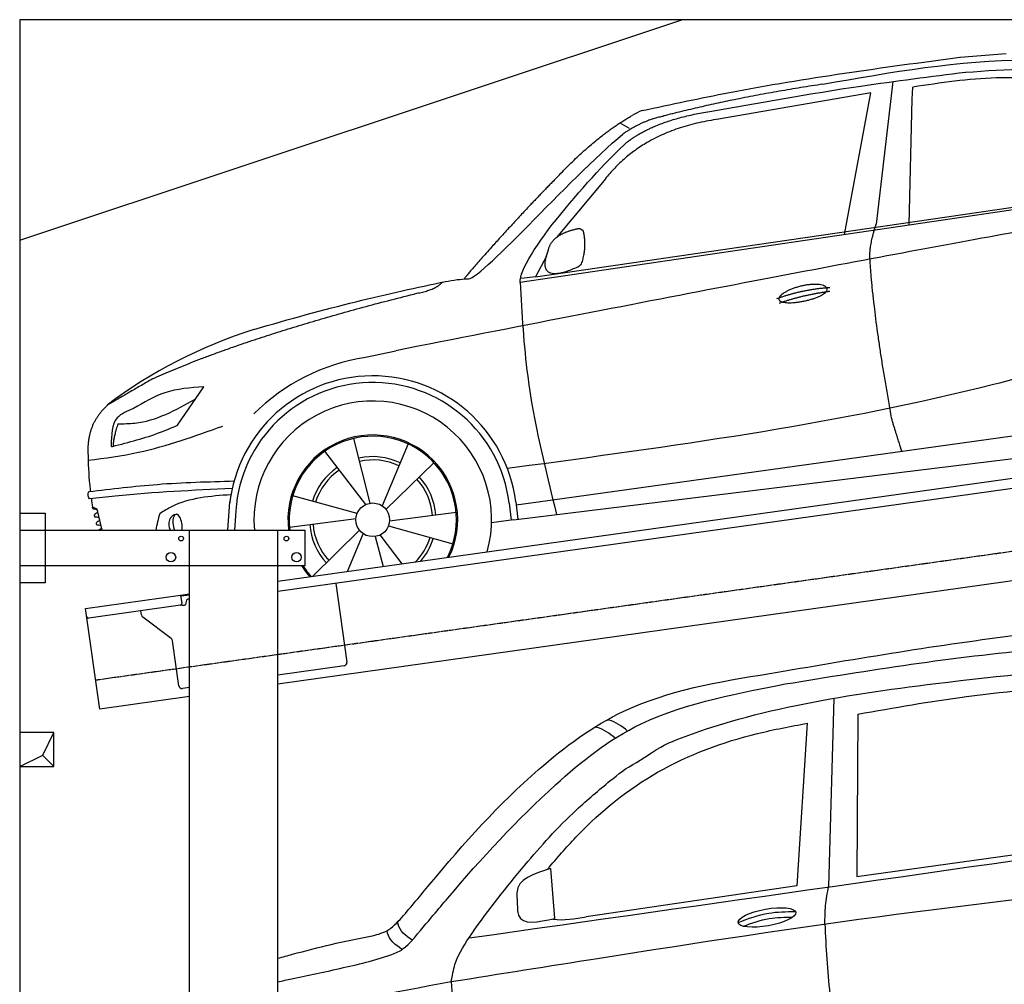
# Model space of a CAD drawing. Header units: millimetres. Extents: x 200 to 6000, y 125 to 5350.
# Tile 2 of 3: x 200 to 3100, y 2508 to 5350. Entities that reach past the tile are written whole.
import ezdxf

# ---------------------------------------------------------------- set-up
doc = ezdxf.new("R2010")
doc.units = ezdxf.units.MM
doc.linetypes.add('GEN3', pattern=[6.25, 5, -1.25])
for name, color, linetype in [('3', 6, 'GEN3'), ('BREAKTHROUGH', 1, 'Continuous'), ('CAR', 1, 'Continuous'), ('SICHTBARE_KANTEN_DIN_', 7, 'Continuous')]:
    doc.layers.add(name, color=color, linetype=linetype)
doc.layers.add('AM_0', color=7, linetype='Continuous', lineweight=50)

# ---------------------------------------------------------------- blocks, each defined once
blk = doc.blocks.new('car_150_')
at = {"layer": 'CAR'}
for p, q in [((6993.7, 5277.2), (7129.2, 5288.8)), ((6796.4, 5203.8), (6750.1, 4783)), ((6731.9, 5170.4), (6283.3, 5089.2)), ((6657.9, 4752.4), (6731.9, 5170.4)), ((6853.7, 5152.6), (6855.4, 5188)), ((6848, 4782.8), (6853.7, 5152.6)), ((5993.7, 5075.5), (6021.3, 5060)), ((5703.5, 4603.8), (7806, 4931.3)), ((5748.6, 4619.9), (7887.1, 4949.3)), ((5948.1, 4905.6), (5809.7, 4736.5)), ((5780.5, 4681.2), (5748.6, 4619.9)), ((5748.6, 4619.9), (5707.7, 4614.5)), ((5249.2, 4379.1), (5338.8, 4399.4)), ((4697.5, 4174.8), (4774.2, 4288.5)), ((7646, 4233.7), (5761.2, 3956.2)), ((5689.3, 3904.2), (7721.3, 4169.7)), ((5267.2, 3949.5), (5216.9, 4139.6)), ((5377, 4125.1), (5302.6, 3941.6)), ((5131.5, 4101.3), (5253.2, 3945.1)), ((5313.4, 3931.7), (5452.9, 4070.3)), ((5734.4, 4063.7), (5670.2, 4054.4)), ((4848.5, 3866.9), (4853.3, 3950.1)), ((5228.7, 3918.3), (5038.9, 3969.8)), ((5676.1, 3953), (5682.6, 3903)), ((5695.3, 3956.7), (5702.3, 3904.6)), ((5761.2, 3956.2), (5696.7, 3946.7)), ((4463, 3925.5), (4449.3, 3931.7)), ((4478.1, 3864), (4463, 3925.5)), ((4871, 3924.2), (4867.7, 3867.1)), ((5520.5, 3924.4), (5324.3, 3897.1)), ((5029.4, 3876.7), (5225.5, 3904)), ((5689.3, 3904.2), (5624.9, 3894.7)), ((5693.6, 3903), (5693.4, 3904.4)), ((5236.4, 3869.4), (5098.3, 3732.1)), ((5201.8, 3747.5), (5247.2, 3859.5)), ((5321.2, 3882.8), (5511, 3831.3)), ((5282.7, 3851.6), (5306.1, 3763)), ((5362.6, 3771.4), (5296.6, 3856))]:
    blk.add_line(p, q, dxfattribs=at)
blk.add_circle((5274.9, 3900.5), 49.6, dxfattribs=at)
for centre, radius, start, end in [((6122, 4949.8), 174.5, 111.2882, 121.9546), ((5356.2, 3104.6), 1422.1, 107.8766, 127.519), ((5347.7, 3787.7), 599.5, 99.4563, 135.2463), ((5274.9, 3900.5), 424.2, 7.6054, 174.1435), ((5274.9, 3900.5), 404.6, 7.4461, 176.652), ((5274.9, 3900.5), 350, 344.7595, 185.4081), ((5274.9, 3900.5), 250, 334.2204, 187.3999), ((5274.9, 3900.5), 246.4, 333.6424, 187.5031), ((5274.9, 3900.5), 186.2, 64.7762, 103.2667), ((5274.9, 3900.5), 176.5, 64.6018, 103.1816), ((5274.9, 3900.5), 186.2, 124.7762, 163.2667), ((5274.9, 3900.5), 176.5, 124.6018, 163.1816), ((5274.9, 3900.5), 176.5, 4.6018, 43.1816), ((5274.9, 3900.5), 186.2, 4.7762, 43.2667), ((5274.9, 3900.5), 176.5, 184.6018, 223.1816), ((5274.9, 3900.5), 186.2, 184.7762, 223.2667), ((5274.9, 3900.5), 176.5, 315.6124, 343.1816), ((5274.9, 3900.5), 186.2, 319.3932, 343.2667), ((5274.9, 3900.5), 250, 213.2019, 222.6786), ((5274.9, 3900.5), 246.4, 213.7482, 223.2566), ((5274.9, 3900.5), 350, 217.4387, 217.626)]:
    blk.add_arc(centre, radius, start, end, dxfattribs=at)
for centre, major_axis, ratio, start_param, end_param in [((4699.7, 3882.5), (4.4, -29.4), 0.870747, 3.078863, 5.190641), ((4699.8, 3882.5), (-4.4, 29.6), 0.439627, 4.05108, 8.39242), ((4699.7, 3882.6), (4.4, -29.5), 0.784824, 3.019947, 3.143719)]:
    blk.add_ellipse(centre, major_axis=major_axis, ratio=ratio, start_param=start_param, end_param=end_param, dxfattribs=at)
for points in [[(6058.7, 5112.4), (6315.6, 5167.8), (6993.6, 5277.2)], [(6590.3, 5194.3), (7191.5, 5270.3), (7389.2, 5264.7)], [(7010.2, 5233), (7365.4, 5231.9), (7863.2, 4999)], [(6252.1, 5110.1), (6701.9, 5189.7), (7011, 5233.1)], [(7280.4, 5213.4), (7100.8, 5216.9), (6855.4, 5188)], [(5483, 4604.3), (5518.2, 4610.1), (5547.5, 4613)], [(5703.5, 4603.8), (5727.7, 4327.2), (5815.9, 3920.7)], [(7654.8, 4478.5), (7099.9, 4313.4), (5734.4, 4063.7)], [(4774.2, 4288.5), (4659.3, 4269.8), (4567.9, 4222.9)], [(4521.8, 4177.7), (4571.6, 4179.9), (4749.3, 4251.6)], [(4567.9, 4222.9), (4519.6, 4194.8), (4502.9, 4113.4)], [(4435.2, 4069.4), (4583.3, 4094.2), (4831, 4173.4)], [(4506.8, 4110.9), (4647.6, 4153.7), (4697.5, 4174.8)], [(4502.9, 4113.4), (4503.1, 4110.8), (4506.8, 4110.9)], [(4437.7, 3977.1), (4639.7, 4000.1), (4865.6, 4011.8)], [(4439.9, 3955.5), (4435.9, 3967.1), (4437.7, 3977.1)], [(4860.2, 3989.6), (4515.7, 3964.4), (4439.9, 3955.5)], [(4648.5, 3915.5), (4682.8, 3935.6), (4856.8, 3972.2)], [(4452, 3925), (4450.8, 3925.8), (4449.5, 3930), (4449.3, 3931.7)], [(4455.1, 3908.2), (4458.1, 3913), (4464.2, 3915.7), (4462.2, 3923.2), (4452, 3925)], [(4457.8, 3901.6), (4456.6, 3902.4), (4455.3, 3906.6), (4455.1, 3908.2)], [(4461, 3884.9), (4463.9, 3889.5), (4470, 3892.3), (4467.9, 3899.7), (4457.8, 3901.6)], [(4463.7, 3878.2), (4462.5, 3879), (4461.2, 3883.2), (4461, 3884.9)]]:
    blk.add_spline(points, degree=3, dxfattribs=at)
for points, degree in [([(6590.3, 5194.3), (6342.2, 5155.3), (6121.6, 5097.1)], 2), ([(6013, 5017.6), (6096.2, 5083.6), (6251.3, 5110.3)], 2), ([(5803.2, 4907.4), (5922.7, 5036.5), (6029.7, 5097.9)], 2), ([(6284.4, 5088.8), (6061.8, 5056.7), (5948.1, 4905.6)], 2), ([(6123.2, 5096.2), (6065.8, 5086.5), (6002.6, 5043)], 2), ([(5547.5, 4613), (5577.3, 4598.4), (5843.2, 4907.6), (6002.6, 5043)], 3), ([(5703.8, 4603.3), (5695, 4674.1), (5922.8, 4934.4), (6013, 5017.6)], 3), ([(5803.2, 4907.4), (5732.5, 4835), (5644.3, 4736.7), (5532.9, 4612.6), (5539.4, 4612.3)], 4), ([(7979.4, 4899), (7725, 4888.3), (5338.8, 4399.4)], 2), ([(5837.6, 4753), (5865, 4763.1), (5877.9, 4763.9)], 2), ([(5877.9, 4763.9), (5884.9, 4758.8), (5887.3, 4759.1)], 2), ([(5883.9, 4659.5), (5901.1, 4713.7), (5887.3, 4759.1)], 2), ([(6732.8, 4687.3), (6731.1, 4718.4), (6750.1, 4783)], 2), ([(5785.9, 4700), (5794.1, 4735.6), (5837.6, 4753)], 2), ([(5871.8, 4649.8), (5747.2, 4591.7), (5785.9, 4700)], 2), ([(6803, 4201), (6743.7, 4508.9), (6732.8, 4687.3)], 2), ([(5871.8, 4649.8), (5877.4, 4652.5), (5883.9, 4659.5)], 2), ([(4919.6, 4458.1), (5131.9, 4523.6), (5319.2, 4569), (5483, 4604.3)], 3), ([(5399.6, 4569.1), (5453.7, 4579.5), (5474.4, 4601.9)], 2), ([(6460.2, 4561.7), (6532.3, 4589.4), (6615.8, 4595.9)], 2), ([(6467.2, 4548.7), (6538.3, 4574), (6615.5, 4584.7)], 2), ([(4622.5, 4310.5), (4903.3, 4440.5), (5399.6, 4569.1)], 2), ([(4622.5, 4310.5), (4492.9, 4233.7)], 1), ([(4492.9, 4233.7), (4430.6, 4178.8), (4434.3, 4093)], 2), ([(4521.8, 4177.7), (4507.9, 4132), (4508.6, 4113.8)], 2), ([(6803, 4201), (6822.6, 4138.3), (6831.4, 4112.8)], 2), ([(4508.6, 4113.8), (4511.9, 4114.1), (4510.2, 4111.7)], 2), ([(4445.5, 3956.2), (4446.7, 3948), (4448, 3939.9), (4449.3, 3931.7)], 3), ([(4637.5, 3865.3), (4639.1, 3881.6), (4643.8, 3898.6), (4648.5, 3915.5)], 3)]:
    blk.add_open_spline(points, degree=degree, dxfattribs=at)
for points, degree, knots in [([(6465.7, 4559.3), (6463.6, 4567.3), (6482, 4586.6), (6560.8, 4618.6), (6657.6, 4599.5), (6576.9, 4555.6), (6492.9, 4543.8), (6467.7, 4551.3), (6465.7, 4559.3)], 5, [0, 0, 0, 0, 0, 0, 0.300106, 0.500106, 0.700106, 1, 1, 1, 1, 1, 1]), ([(4434.3, 4093), (4435.5, 4060.6), (4436.9, 4022.1), (4441.6, 3983.8), (4442.4, 3977.7)], 3, [0, 0, 0, 0, 97.108013, 115.616313, 115.616313, 115.616313, 115.616313]), ([(4467.9, 3864), (4468.3, 3864.8), (4470.3, 3867.4), (4478.3, 3867.4), (4474, 3879.3), (4467.4, 3878.6), (4463.7, 3878.2)], 3, [2.682731, 2.682731, 2.682731, 2.682731, 5.656821, 12.3267, 20.012637, 30.346325, 30.346325, 30.346325, 30.346325])]:
    blk.add_open_spline(points, degree=degree, knots=knots, dxfattribs=at)
blk = doc.blocks.new('CAR_EG')
at = {"layer": 'CAR'}
for p, q in [((33784.9, 2644.9), (33768.8, 2090.9)), ((33855.2, 2598.7), (33852.2, 2120.1)), ((33705.9, 2571.9), (33676, 2092.9)), ((33852.2, 2120.1), (34567.6, 2220.6)), ((32950.4, 2144.1), (32961.3, 1996.3)), ((33676, 2092.9), (33055.3, 2001.9)), ((32851.3, 2067.7), (32852.3, 2023.4))]:
    blk.add_line(p, q, dxfattribs=at)
blk.add_ellipse((33587.4, 1999.8), major_axis=(-85, -15.3), ratio=0.28676, dxfattribs=at)
for points, knots in [([(33596.2, 2718.6), (33833.8, 2759.2), (34248.6, 2830.2), (34671.7, 2869.7), (34851.8, 2870.2)], [0, 0, 0, 0, 724.09838, 1264.268143, 1264.268143, 1264.268143, 1264.268143]), ([(33641.3, 2687.7), (33888.6, 2727.9), (34289.4, 2793.1), (34696.2, 2808.8), (34851.8, 2807)], [0, 0, 0, 0, 750.99467, 1217.35525, 1217.35525, 1217.35525, 1217.35525]), ([(33203.6, 2456.4), (33274.2, 2503.5), (33505.2, 2604.9), (34003.4, 2687.4), (34469.5, 2730.1), (34567.3, 2738.8)], [0, 0, 0, 0, 57.768711, 889.406275, 1467.79431, 1467.79431, 1467.79431, 1467.79431]), ([(32511.9, 1999.5), (32540.7, 2032.1), (32664.8, 2185.7), (32868.8, 2412.1), (33192.2, 2651), (33443.2, 2694.1), (33596.2, 2718.6)], [50.344413, 50.344413, 50.344413, 50.344413, 177.37825, 645.222843, 958.928175, 1403.607995, 1403.607995, 1403.607995, 1403.607995]), ([(32539, 1928.3), (32594.1, 1993.3), (32717.5, 2142.3), (32922, 2364), (33233.9, 2614.9), (33520.5, 2663.7), (33641.3, 2687.7)], [50.344413, 50.344413, 50.344413, 50.344413, 177.37825, 645.222843, 958.928175, 1403.607995, 1403.607995, 1403.607995, 1403.607995]), ([(32657.7, 1810.8), (32662.7, 1837.8), (32671, 1881.3), (32747.8, 1998.5), (32864.2, 2144.7), (32997.2, 2295.2), (33118.4, 2396.8), (33172.1, 2440.2), (33203.6, 2456.4)], [0, 0, 0, 0, 49.530978, 151.975748, 416.614123, 642.731173, 769.0417, 862.873828, 862.873828, 862.873828, 862.873828]), ([(32657.7, 1810.8), (32801.3, 1833.7), (33529.6, 1949.8), (34261.4, 2059.7), (34851.8, 2102.1)], [0, 0, 0, 0, 436.512598, 2212.794207, 2212.794207, 2212.794207, 2212.794207]), ([(33517.4, 1974), (33542.6, 1983.3), (33589.9, 1999.4), (33639.9, 2000.6), (33663.2, 2000.9)], [14.4466, 14.4466, 14.4466, 14.4466, 94.349912, 163.782287, 163.782287, 163.782287, 163.782287]), ([(32147.1, 1879.7), (32161.4, 1883.6), (32253.2, 1908.3), (32340.9, 1930.5), (32419.9, 1944.5)], [480.055163, 480.055163, 480.055163, 480.055163, 524.621583, 765.993096, 765.993096, 765.993096, 765.993096]), ([(32147.1, 1810.2), (32160.6, 1813.1), (32224.9, 1826.6), (32326.6, 1848.2), (32457.9, 1879.4), (32514.8, 1903.7), (32539, 1928.3)], [490.628989, 490.628989, 490.628989, 490.628989, 533.213795, 695.201858, 838.866463, 874.591058, 874.591058, 874.591058, 874.591058])]:
    blk.add_open_spline(points, degree=3, knots=knots, dxfattribs=at)
for points in [[(33855.2, 2598.7), (34175.2, 2650.7), (34559.8, 2688)], [(33176.9, 2549.1), (33122, 2581.2), (33118.4, 2582)], [(32947, 2148.7), (33030.2, 2241.9), (33265.6, 2427.5), (33559.7, 2541.7), (33705.9, 2571.9)], [(33140.6, 2528.1), (33086.7, 2559.9), (33082.7, 2560.9)], [(32950.4, 2144.1), (32851.2, 2072.7), (32851.3, 2067.7)], [(33758.1, 1980.9), (33760.4, 2034.3), (33768.8, 2090.9)], [(32852.3, 2023.4), (32855.7, 2006.5), (32961.3, 1996.3)], [(33502.5, 1985.1), (33592.8, 2012.4), (33670.5, 2017.1)], [(32419.9, 1944.5), (32467.7, 1960.5), (32511.9, 1999.5)], [(32542.2, 1932.5), (32501.2, 1980.1), (32500.2, 1986.4)], [(33758.1, 1980.9), (33772.8, 1774.5), (33798, 1614.9)], [(32512.5, 1905.7), (32470.2, 1953.7), (32469.2, 1960)], [(32657.7, 1810.8), (32679.3, 1596.1), (32711.4, 1460.7)]]:
    blk.add_spline(points, degree=3, dxfattribs=at)
for points in [[(32710, 1939.3), (33423.9, 2040.7), (34137.9, 2142.1), (34851.8, 2243.5)], [(32947, 2148.7), (32945, 2146.1), (32942.9, 2143.6), (32940.9, 2141.1)], [(32957.3, 1994.6), (32988.8, 1990.5), (33022.1, 1996.2), (33055.3, 2001.9)], [(32147.1, 1692.4), (32311.6, 1747.3), (32484.7, 1779), (32657.7, 1810.8)]]:
    blk.add_open_spline(points, degree=3, dxfattribs=at)

msp = doc.modelspace()

# ---------------------------------------------------------------- linework, layer by layer
for p, q in [((200, 4700), (2150, 5350)), ((960.5, 3695.2), (3439.3, 4043.6)), ((3446.5, 4014.3), (960.5, 3664.9)), ((200.5, 3896.2), (275.5, 3896.2)), ((200.5, 3896.2), (275.5, 3896.2)), ((275.5, 3896.2), (275.5, 3691.2)), ((275.5, 3896.2), (275.5, 3691.2)), ((200.5, 3846.2), (1040.5, 3846.2)), ((700.5, 2226.2), (700.5, 3846.2)), ((960.5, 306.2), (960.5, 3846.2)), ((1040.5, 3741.2), (1040.5, 3846.2)), ((3665.2, 3772.4), (960.5, 3392.2)), ((1040.5, 3741.2), (200.5, 3741.2)), ((275.5, 3691.2), (200.5, 3691.2)), ((275.5, 3691.2), (200.5, 3691.2)), ((1131.2, 3688.9), (1163.8, 3457.2)), ((394.2, 3615.6), (674, 3654.9)), ((674, 3654.9), (700.5, 3658.6)), ((674, 3654.9), (677.5, 3630.2)), ((700.5, 3654.6), (674.5, 3651)), ((680.8, 3624.6), (685.7, 3625.3)), ((690, 3630.9), (689.8, 3631.9)), ((698.4, 3643.2), (700.5, 3643.5)), ((436, 3318.5), (394.2, 3615.6)), ((673.2, 3624.5), (403.4, 3586.6)), ((558.5, 3596.4), (556.9, 3608.2)), ((646.1, 3526.7), (562.4, 3589.8)), ((668.6, 3387.6), (650, 3520.1)), ((1155.3, 3445.9), (960.5, 3418.5)), ((700.5, 3381.9), (679.9, 3379.1)), ((700.5, 3355.7), (436, 3318.5))]:
    msp.add_line(p, q)
for centre, radius in [((675.5, 3821.2), 7), ((985.5, 3821.2), 7), ((645.5, 3766.2), 14), ((1015.5, 3766.2), 14)]:
    msp.add_circle(centre, radius)
for centre, radius, start, end in [((672.5, 3629.5), 5, 278, 8), ((680.1, 3629.5), 5, 221.2367, 278), ((685, 3630.2), 5, 278, 8), ((699.7, 3633.3), 10, 98, 188), ((568.4, 3597.8), 10, 188, 233), ((402.7, 3591.5), 5, 188, 278), ((640.1, 3518.7), 10, 8, 53), ((1153.9, 3455.8), 10, 278, 8), ((678.5, 3389), 10, 188, 278)]:
    msp.add_arc(centre, radius, start, end)
at = {"layer": '3'}
msp.add_line((423.9, 3404.7), (5431.3, 4108.4), dxfattribs=at)
at = {"layer": 'BREAKTHROUGH'}
for p, q in [((267.8, 3182.9), (300.5, 3250)), ((267.8, 3182.9), (300.5, 3250)), ((200.5, 3150), (267.8, 3182.9)), ((200.5, 3150), (267.8, 3182.9)), ((267.6, 3182.8), (300.5, 3150)), ((267.6, 3182.8), (300.5, 3150))]:
    msp.add_line(p, q, dxfattribs=at)
msp.add_lwpolyline([(300.5, 3250), (200.5, 3250), (200.5, 3150), (300.5, 3150)], close=True, dxfattribs=at)
msp.add_lwpolyline([(300.5, 3250), (200.5, 3250), (200.5, 3150), (300.5, 3150)], close=True, dxfattribs=at)
at = {"layer": 'SICHTBARE_KANTEN_DIN_'}
for p, q in [((5500, 5350), (200, 5350)), ((200, 5350), (200.5, 300))]:
    msp.add_line(p, q, dxfattribs=at)

# ---------------------------------------------------------------- block references
at = {"layer": 'AM_0', "rotation": 359.5505213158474}
msp.add_blockref('car_150_', (-4065.3, 17.4), dxfattribs=at)
at = {"layer": 'AM_0'}
msp.add_blockref('CAR_EG', (-31186.6, 705.1), dxfattribs=at)

doc.saveas('drawing.dxf')
